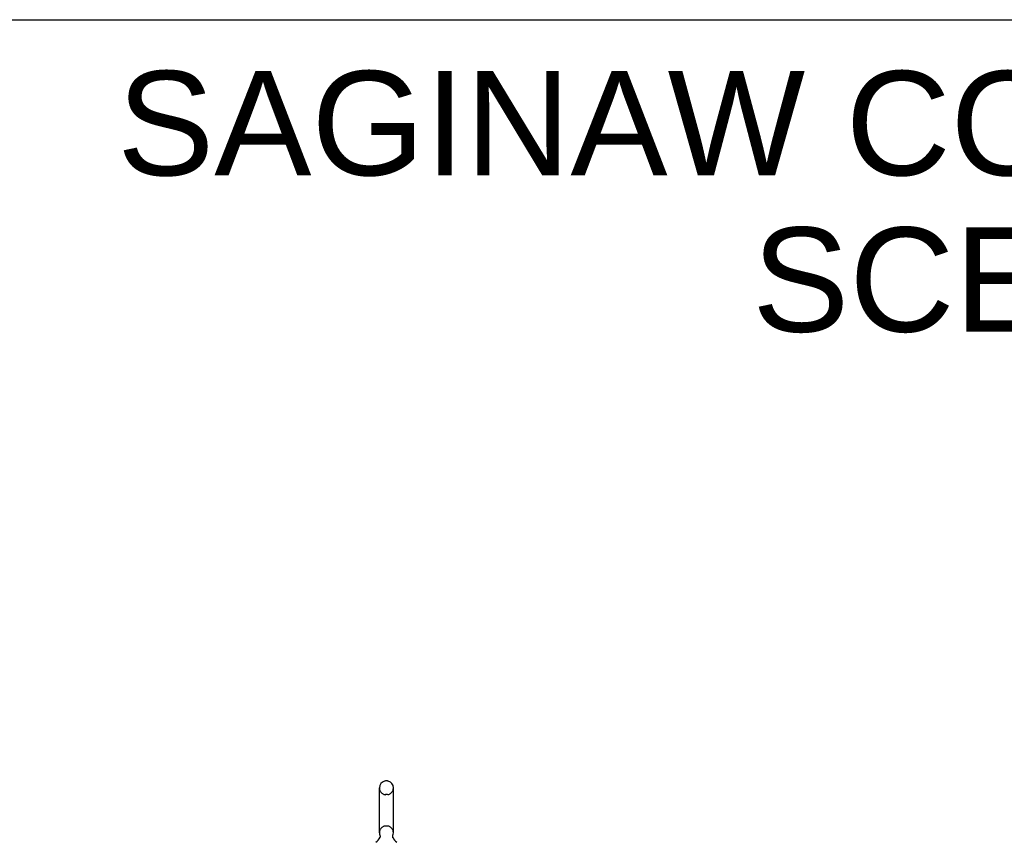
# Model space of a CAD drawing. Header units: inches. Extents: x 0 to 243, y 0 to 157.
# Tile 19 of 22: x 121 to 164, y 121 to 157. Entities that reach past the tile are written whole.
import ezdxf

# ---------------------------------------------------------------- set-up
doc = ezdxf.new("R2010")
doc.units = ezdxf.units.IN
doc.header["$LTSCALE"] = 13.357143
doc.header["$MEASUREMENT"] = 0
doc.linetypes.add('HIDDEN', pattern=[0.2, 0.1, -0.1])
doc.layers.get('0').update_dxf_attribs({"linetype": 'CONTINUOUS'})
doc.layers.add('DEFAULT_2', color=8, linetype='HIDDEN')
doc.layers.add('DIMENSIONS', color=7, linetype='CONTINUOUS')
doc.styles.get("Standard").update_dxf_attribs({"font": 'arial.ttf'})

msp = doc.modelspace()

# ---------------------------------------------------------------- linework, layer by layer
at = {"color": 7, "linetype": 'Continuous'}
for p, q in [((0, 157.143), (242.857, 157.143)), ((136.514, 121.491), (136.514, 123.466)), ((136.863, 123.766), (136.776, 123.766)), ((137.126, 121.491), (137.126, 123.466)), ((136.528, 121.272), (136.526, 121.267))]:
    msp.add_line(p, q, dxfattribs=at)
for points in [[(136.533, 121.383), (136.535, 121.379), (136.536, 121.375), (136.537, 121.37), (136.539, 121.365), (136.54, 121.36), (136.541, 121.355), (136.541, 121.35), (136.542, 121.345), (136.542, 121.34), (136.542, 121.335), (136.542, 121.33), (136.542, 121.325), (136.542, 121.32), (136.541, 121.315), (136.54, 121.31), (136.539, 121.305), (136.538, 121.3), (136.537, 121.295), (136.536, 121.29), (136.534, 121.286), (136.532, 121.281), (136.53, 121.276), (136.528, 121.272)], [(137.113, 121.267), (137.111, 121.272), (137.109, 121.276), (137.107, 121.281), (137.105, 121.285), (137.104, 121.29), (137.102, 121.295), (137.101, 121.3), (137.1, 121.305), (137.099, 121.31), (137.098, 121.315), (137.098, 121.32), (137.098, 121.325), (137.097, 121.33), (137.097, 121.335), (137.097, 121.34), (137.098, 121.345), (137.098, 121.35), (137.099, 121.355), (137.1, 121.36), (137.101, 121.365), (137.102, 121.37), (137.103, 121.375), (137.105, 121.379), (137.106, 121.383)]]:
    msp.add_lwpolyline(points, dxfattribs=at)
for centre, radius, start, end in [((136.82, 123.466), 0.306, 105.6303, 180), ((136.776, 123.622), 0.144, 90, 105.6303), ((136.863, 123.622), 0.144, 74.3697, 90), ((136.82, 123.466), 0.306, 0, 74.3697), ((136.061, 121.507), 0.523, 304.6624, 336.9318), ((136.82, 121.491), 0.306, 180, 200.4871), ((137.578, 121.507), 0.523, 203.0682, 235.3376), ((136.82, 121.491), 0.306, 339.5129, 360)]:
    msp.add_arc(centre, radius, start, end, dxfattribs=at)
at = {"layer": 'DEFAULT_2', "color": 8, "linetype": 'HIDDEN'}
for p, q in [((136.863, 123.166), (136.776, 123.166)), ((136.863, 121.791), (136.776, 121.791))]:
    msp.add_line(p, q, dxfattribs=at)
for centre, radius, start, end in [((136.82, 123.466), 0.306, 180, 254.3697), ((136.82, 123.466), 0.306, 285.6303, 360), ((136.776, 123.309), 0.144, 254.3697, 270), ((136.863, 123.309), 0.144, 270, 285.6303), ((136.82, 121.491), 0.306, 105.6303, 180), ((136.776, 121.647), 0.144, 90, 105.6303), ((136.863, 121.647), 0.144, 74.3697, 90), ((136.82, 121.491), 0.306, 0, 74.3697)]:
    msp.add_arc(centre, radius, start, end, dxfattribs=at)

# ---------------------------------------------------------------- texts
at = {"layer": 'DIMENSIONS', "color": 2, "linetype": 'Continuous', "insert": (182.847, 154.892), "char_height": 4.57143, "width": 115.45831, "attachment_point": 2, "line_spacing_factor": 0.9}
msp.add_mtext('SAGINAW CONTROL & ENGINEERING\\PSCE-72EL6018LPPL', dxfattribs=at)

doc.saveas('drawing.dxf')
